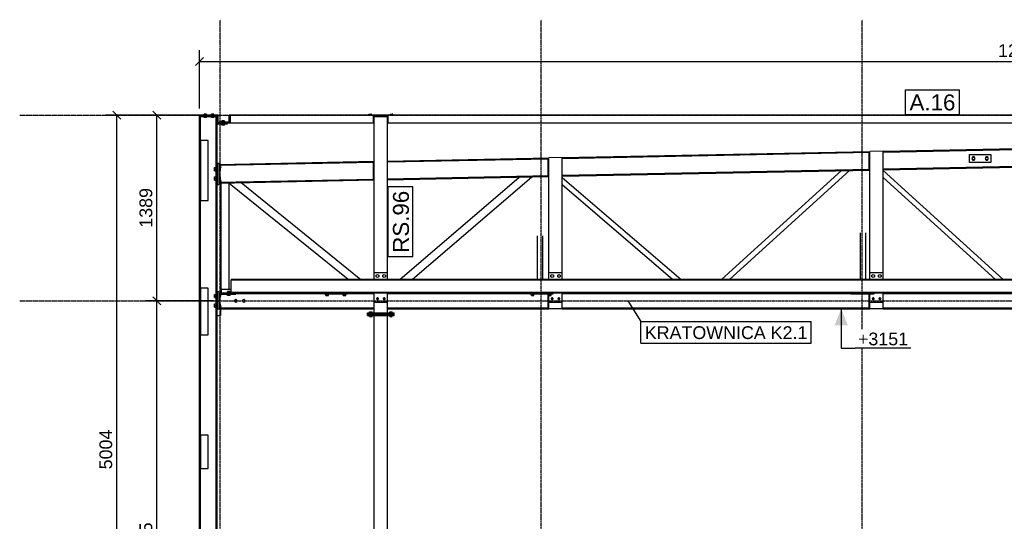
# Model space of a CAD drawing. Header units: millimetres. Extents: x -288865 to 11255, y 102926 to 380857.
# Tile 101 of 142: x -163763 to -156401, y 290013 to 293766. Entities that reach past the tile are written whole.
import ezdxf

# ---------------------------------------------------------------- set-up
doc = ezdxf.new("R2010")
doc.units = ezdxf.units.MM
doc.header["$MEASUREMENT"] = 0
doc.set_wipeout_variables(frame=1)
doc.linetypes.add('DXK_LINE_DOT3', pattern=[5.9187, 2.979, -0.9799, 0.9799, -0.9799])
for name, color, linetype in [('TS_INNE_OBIEKTY', 7, 'Continuous'), ('TS_LINIE_WIDOCZNE', 7, 'Continuous'), ('TS_OPISY', 7, 'Continuous'), ('TS_OPISY_LINIE', 7, 'Continuous'), ('TS_OPISY_RAMKA', 7, 'Continuous'), ('TS_WYMIARY', 7, 'Continuous'), ('TS_WYMIARY_TEKST', 7, 'Continuous'), ('TS_WYPELNIENIE', 7, 'Continuous')]:
    doc.layers.add(name, color=color, linetype=linetype)
doc.styles.add('ARIAL', font='arial.ttf')

# ---------------------------------------------------------------- blocks, each defined once
blk = doc.blocks.new('Part-65896048-1317 - 1293')
at = {"layer": 'TS_LINIE_WIDOCZNE', "color": 1, "linetype": 'Continuous'}
for p, q in [((52540.5, 3157.7), (52540.5, 3259)), ((52546.5, 3157.7), (52540.5, 3157.7))]:
    blk.add_line(p, q, dxfattribs=at)
blk = doc.blocks.new('Part-65896048-1322 - 1293')
at = {"layer": 'TS_LINIE_WIDOCZNE', "color": 1, "linetype": 'Continuous'}
for p, q in [((55691, 4304.9), (55851, 4304.9)), ((55691, 4244.9), (55691, 4304.9)), ((55851, 4304.9), (55851, 4244.9)), ((55851, 4244.9), (55691, 4244.9))]:
    blk.add_line(p, q, dxfattribs=at)
blk = doc.blocks.new('Part-65896048-1324 - 1293')
at = {"layer": 'TS_LINIE_WIDOCZNE', "color": 1, "linetype": 'Continuous'}
for p, q in [((54940.5, 3157.7), (54940.5, 3259)), ((54946.5, 3157.7), (54940.5, 3157.7))]:
    blk.add_line(p, q, dxfattribs=at)
blk = doc.blocks.new('Bolt-65896048-1628 - 1293')
at = {"layer": 'TS_INNE_OBIEKTY', "color": 1, "linetype": 'Continuous'}
for p, q in [((50047.4, 4184), (50047.4, 4208)), ((50047.4, 4208), (50058, 4208)), ((50078.5, 4208), (50089.1, 4208)), ((50089.1, 4208), (50089.1, 4184)), ((50047.4, 4196), (50058, 4196)), ((50047.4, 4184), (50058, 4184)), ((50047.4, 4114), (50047.4, 4138)), ((50047.4, 4138), (50058, 4138)), ((50047.4, 4126), (50058, 4126)), ((50078.5, 4196), (50089.1, 4196)), ((50078.5, 4184), (50089.1, 4184)), ((50078.5, 4138), (50089.1, 4138)), ((50078.5, 4126), (50089.1, 4126)), ((50089.1, 4138), (50089.1, 4114)), ((50047.4, 4114), (50058, 4114)), ((50078.5, 4114), (50089.1, 4114))]:
    blk.add_line(p, q, dxfattribs=at)
blk = doc.blocks.new('Part-65896048-1331 - 1293')
at = {"layer": 'TS_LINIE_WIDOCZNE', "color": 1, "linetype": 'Continuous'}
for p, q in [((54805.3, 3259), (54805.3, 3265)), ((54975.3, 3259), (54805.3, 3259)), ((54975.2, 3265), (54975.3, 3265)), ((54975.3, 3265), (54975.3, 3259))]:
    blk.add_line(p, q, dxfattribs=at)
blk = doc.blocks.new('Part-65896048-1332 - 1293')
at = {"layer": 'TS_LINIE_WIDOCZNE', "color": 1, "linetype": 'Continuous'}
for p, q in [((52405.3, 3259), (52405.3, 3265)), ((52575.3, 3259), (52405.3, 3259)), ((52575.2, 3265), (52575.3, 3265)), ((52575.3, 3265), (52575.3, 3259))]:
    blk.add_line(p, q, dxfattribs=at)
blk = doc.blocks.new('Part-65896048-1333 - 1293')
at = {"layer": 'TS_LINIE_WIDOCZNE', "color": 1, "linetype": 'Continuous'}
for p, q in [((50097.5, 3259), (50097.5, 3265)), ((50097.5, 3265), (50097.6, 3265)), ((50097.5, 3265), (50097.6, 3265)), ((50097.7, 3259), (50097.5, 3259)), ((50097.5, 3259), (50205.5, 3259)), ((50097.7, 3259), (50097.7, 3265)), ((50205.4, 3265), (50205.5, 3265)), ((50205.5, 3259), (50205.5, 3265))]:
    blk.add_line(p, q, dxfattribs=at)
blk = doc.blocks.new('Bolt-65896048-1704 - 1293')
at = {"layer": 'TS_INNE_OBIEKTY', "color": 1, "linetype": 'Continuous'}
for p, q in [((52416.3, 3251.1), (52416.3, 3259)), ((52416.3, 3251.1), (52434.3, 3251.1)), ((52425.3, 3251.1), (52425.3, 3259)), ((52434.3, 3251.1), (52434.3, 3259)), ((52546.3, 3251.1), (52546.3, 3259)), ((52546.3, 3251.1), (52564.3, 3251.1)), ((52555.3, 3251.1), (52555.3, 3259)), ((52564.3, 3251.1), (52564.3, 3259))]:
    blk.add_line(p, q, dxfattribs=at)
blk = doc.blocks.new('Bolt-65896048-1670 - 1293')
at = {"layer": 'TS_INNE_OBIEKTY', "color": 1, "linetype": 'Continuous'}
for p, q in [((49968.5, 4600), (49968.5, 4607.9)), ((49986.5, 4607.9), (49968.5, 4607.9)), ((49968.5, 4582.1), (49968.5, 4590)), ((49986.5, 4582.1), (49968.5, 4582.1)), ((49977.5, 4600), (49977.5, 4607.9)), ((49977.5, 4582.1), (49977.5, 4590)), ((49986.5, 4600), (49986.5, 4607.9)), ((49986.5, 4582.1), (49986.5, 4590)), ((50023.5, 4600), (50023.5, 4607.9)), ((50041.5, 4607.9), (50023.5, 4607.9)), ((50023.5, 4582.1), (50023.5, 4590)), ((50041.5, 4582.1), (50023.5, 4582.1)), ((50032.5, 4600), (50032.5, 4607.9)), ((50032.5, 4582.1), (50032.5, 4590)), ((50041.5, 4600), (50041.5, 4607.9)), ((50041.5, 4582.1), (50041.5, 4590))]:
    blk.add_line(p, q, dxfattribs=at)
blk = doc.blocks.new('Bolt-65896048-1722 - 1293')
at = {"layer": 'TS_INNE_OBIEKTY', "color": 1, "linetype": 'Continuous'}
for p, q in [((50879.8, 3251.1), (50879.8, 3259)), ((50879.8, 3251.1), (50897.8, 3251.1)), ((50888.8, 3251.1), (50888.8, 3259)), ((50897.8, 3251.1), (50897.8, 3259)), ((51009.8, 3251.1), (51009.8, 3259)), ((51009.8, 3251.1), (51027.8, 3251.1)), ((51018.8, 3251.1), (51018.8, 3259)), ((51027.8, 3251.1), (51027.8, 3259))]:
    blk.add_line(p, q, dxfattribs=at)
blk = doc.blocks.new('Part-65896048-1347 - 1293')
at = {"layer": 'TS_LINIE_WIDOCZNE', "color": 1, "linetype": 'Continuous'}
for p, q in [((50868.8, 3259), (50868.8, 3265)), ((51038.8, 3259), (50868.8, 3259)), ((51038.6, 3265), (51038.8, 3265)), ((51038.8, 3265), (51038.8, 3259))]:
    blk.add_line(p, q, dxfattribs=at)
blk = doc.blocks.new('Part-65896048-1348 - 1293')
at = {"layer": 'TS_LINIE_WIDOCZNE', "color": 1, "linetype": 'Continuous'}
for p, q in [((50868.6, 3265), (50868.6, 3271)), ((51038.6, 3265), (50868.6, 3265)), ((51038.6, 3271), (51038.6, 3265))]:
    blk.add_line(p, q, dxfattribs=at)
blk = doc.blocks.new('Part-65896048-1573 - 1293')
at = {"layer": 'TS_LINIE_WIDOCZNE', "color": 1, "linetype": 'Continuous'}
for p, q in [((55177.9, 3265), (55177.9, 3271)), ((55347.9, 3265), (55177.9, 3265)), ((55347.9, 3271), (55347.9, 3265))]:
    blk.add_line(p, q, dxfattribs=at)
blk = doc.blocks.new('Part-65896048-1369 - 1293')
at = {"layer": 'TS_LINIE_WIDOCZNE', "color": 1, "linetype": 'Continuous'}
for p, q in [((50066.5, 3101), (50091.5, 3101)), ((50078.5, 3151), (50091.5, 3151)), ((50091.5, 3151), (50091.5, 3101))]:
    blk.add_line(p, q, dxfattribs=at)
blk = doc.blocks.new('Part-65896048-1370 - 1293')
at = {"layer": 'TS_LINIE_WIDOCZNE', "color": 1, "linetype": 'Continuous'}
for p, q in [((51240.5, 3421), (51240.5, 3421)), ((51240.5, 3371), (51240.5, 3421)), ((51340.5, 3421), (51240.5, 3421)), ((51340.5, 3421), (51340.5, 3421)), ((51340.5, 3371), (51340.5, 3421)), ((51240.5, 3201), (51240.5, 3271)), ((51340.5, 3201), (51340.5, 3271)), ((51240.5, 3201), (51240.5, 3201)), ((51240.5, 3201), (51340.5, 3201)), ((51340.5, 3201), (51340.5, 3201))]:
    blk.add_line(p, q, dxfattribs=at)
blk = doc.blocks.new('Bolt-65896048-1680 - 1293')
at = {"layer": 'TS_INNE_OBIEKTY', "color": 1, "linetype": 'Continuous'}
for p, q in [((55710.6, 4274.9), (55715.8, 4283.9)), ((55715.8, 4265.9), (55710.6, 4274.9)), ((55714, 4282.9), (55714.5, 4285.6)), ((55714, 4280.8), (55714, 4282.9)), ((55714.5, 4285.6), (55716.1, 4287.9)), ((55715.8, 4283.9), (55726.2, 4283.9)), ((55716.1, 4287.9), (55718.3, 4289.4)), ((55718.3, 4289.4), (55721, 4289.9)), ((55721, 4289.9), (55723.7, 4289.4)), ((55723.7, 4289.4), (55726, 4287.9)), ((55726, 4287.9), (55727.5, 4285.6)), ((55726.2, 4283.9), (55731.4, 4274.9)), ((55731.4, 4274.9), (55726.2, 4265.9)), ((55727.5, 4285.6), (55728, 4282.9)), ((55728, 4282.9), (55728, 4280.8)), ((55810.6, 4274.9), (55815.8, 4283.9)), ((55815.8, 4265.9), (55810.6, 4274.9)), ((55814, 4282.9), (55814.5, 4285.6)), ((55814, 4280.8), (55814, 4282.9)), ((55814.5, 4285.6), (55816.1, 4287.9)), ((55815.8, 4283.9), (55826.2, 4283.9)), ((55816.1, 4287.9), (55818.3, 4289.4)), ((55818.3, 4289.4), (55821, 4289.9)), ((55821, 4289.9), (55823.7, 4289.4)), ((55823.7, 4289.4), (55826, 4287.9)), ((55826, 4287.9), (55827.5, 4285.6)), ((55826.2, 4283.9), (55831.4, 4274.9)), ((55831.4, 4274.9), (55826.2, 4265.9)), ((55827.5, 4285.6), (55828, 4282.9)), ((55828, 4282.9), (55828, 4280.8)), ((55714, 4266.9), (55714, 4269.1)), ((55714.5, 4264.3), (55714, 4266.9)), ((55716.1, 4262), (55714.5, 4264.3)), ((55726.2, 4265.9), (55715.8, 4265.9)), ((55718.3, 4260.5), (55716.1, 4262)), ((55721, 4259.9), (55718.3, 4260.5)), ((55723.7, 4260.5), (55721, 4259.9)), ((55726, 4262), (55723.7, 4260.5)), ((55727.5, 4264.3), (55726, 4262)), ((55728, 4266.9), (55727.5, 4264.3)), ((55728, 4269.1), (55728, 4266.9)), ((55814, 4266.9), (55814, 4269.1)), ((55814.5, 4264.3), (55814, 4266.9)), ((55816.1, 4262), (55814.5, 4264.3)), ((55826.2, 4265.9), (55815.8, 4265.9)), ((55818.3, 4260.5), (55816.1, 4262)), ((55821, 4259.9), (55818.3, 4260.5)), ((55823.7, 4260.5), (55821, 4259.9)), ((55826, 4262), (55823.7, 4260.5)), ((55827.5, 4264.3), (55826, 4262)), ((55828, 4266.9), (55827.5, 4264.3)), ((55828, 4269.1), (55828, 4266.9))]:
    blk.add_line(p, q, dxfattribs=at)
blk = doc.blocks.new('Bolt-65896048-1684 - 1293')
at = {"layer": 'TS_INNE_OBIEKTY', "color": 1, "linetype": 'Continuous'}
for centre, radius, start, end in [((52571.5, 3226), 7, 17.99999, 197.99999), ((52571.5, 3226), 7, 197.99999, 17.99999), ((52571.5, 3226), 6, 89.99999, 269.99999), ((52571.5, 3226), 6, 269.99999, 89.99999), ((52621.5, 3226), 7, 17.99999, 197.99999), ((52621.5, 3226), 7, 197.99999, 17.99999), ((52621.5, 3226), 6, 89.99999, 269.99999), ((52621.5, 3226), 6, 269.99999, 89.99999)]:
    blk.add_arc(centre, radius, start, end, dxfattribs=at)
blk = doc.blocks.new('Bolt-65896048-1688 - 1293')
at = {"layer": 'TS_INNE_OBIEKTY', "color": 1, "linetype": 'Continuous'}
for centre, radius, start, end in [((54971.5, 3226), 7, 17.99999, 197.99999), ((54971.5, 3226), 7, 197.99999, 17.99999), ((54971.5, 3226), 6, 89.99999, 269.99999), ((54971.5, 3226), 6, 269.99999, 89.99999), ((55021.5, 3226), 7, 17.99999, 197.99999), ((55021.5, 3226), 7, 197.99999, 17.99999), ((55021.5, 3226), 6, 89.99999, 269.99999), ((55021.5, 3226), 6, 269.99999, 89.99999)]:
    blk.add_arc(centre, radius, start, end, dxfattribs=at)
blk = doc.blocks.new('Part-65896048-1387 - 1293')
at = {"layer": 'TS_LINIE_WIDOCZNE', "color": 1, "linetype": 'Continuous'}
for p, q in [((50000, 2205), (49942, 2205)), ((49942, 2205), (49942, 1955)), ((50000, 1955), (50000, 2205)), ((49942, 1955), (50000, 1955))]:
    blk.add_line(p, q, dxfattribs=at)
blk = doc.blocks.new('Part-65896048-1388 - 1293')
at = {"layer": 'TS_LINIE_WIDOCZNE', "color": 1, "linetype": 'Continuous'}
for p, q in [((49933.5, -384), (49933.5, 4590)), ((49933.5, 4590), (49942, 4590)), ((49942, -372), (49942, 4590)), ((50058, -224), (50058, 4590)), ((50058, 4590), (50066.5, 4590)), ((50066.5, -224), (50066.5, 4590))]:
    blk.add_line(p, q, dxfattribs=at)
blk = doc.blocks.new('Part-65896048-1394 - 1293')
at = {"layer": 'TS_LINIE_WIDOCZNE', "color": 1, "linetype": 'Continuous'}
for p, q in [((50141.5, 4540), (50066.5, 4540)), ((50066.5, 4540), (50066.5, 4532)), ((50141.5, 4532), (50066.5, 4532)), ((50141.5, 4540), (50141.5, 4532))]:
    blk.add_line(p, q, dxfattribs=at)
blk = doc.blocks.new('Part-65896048-1398 - 1293')
at = {"layer": 'TS_LINIE_WIDOCZNE', "color": 1, "linetype": 'Continuous'}
for p, q in [((51240.5, -30), (51240.5, 3100)), ((51340.5, 3100), (51240.5, 3100)), ((51340.5, -30), (51340.5, 3100)), ((51340.5, -30), (51240.5, -30))]:
    blk.add_line(p, q, dxfattribs=at)
blk = doc.blocks.new('Part-65896048-1595 - 1293')
at = {"layer": 'TS_LINIE_WIDOCZNE', "color": 1, "linetype": 'Continuous'}
for p, q in [((50156.5, 4548), (50081.5, 4548)), ((50081.5, 4548), (50081.5, 4540)), ((50156.5, 4540), (50081.5, 4540)), ((50156.5, 4548), (50156.5, 4540))]:
    blk.add_line(p, q, dxfattribs=at)
blk = doc.blocks.new('Part-65896048-1420 - 1293')
at = {"layer": 'TS_LINIE_WIDOCZNE', "color": 1, "linetype": 'Continuous'}
for p, q in [((54940.5, 4319.9), (54946.5, 4319.9)), ((54940.5, 4195.9), (54940.5, 4319.9)), ((54946.5, 4195.9), (54940.5, 4195.9))]:
    blk.add_line(p, q, dxfattribs=at)
blk = doc.blocks.new('Part-65896048-1421 - 1293')
at = {"layer": 'TS_LINIE_WIDOCZNE', "color": 1, "linetype": 'Continuous'}
for p, q in [((52540.5, 4271.9), (52546.5, 4271.9)), ((52540.5, 4147.9), (52540.5, 4271.9)), ((52546.5, 4147.9), (52540.5, 4147.9))]:
    blk.add_line(p, q, dxfattribs=at)
blk = doc.blocks.new('Part-65896048-1539 - 1293')
at = {"layer": 'TS_LINIE_WIDOCZNE', "color": 1, "linetype": 'Continuous'}
for p, q in [((53837.7, 3371), (54733.8, 4184.2)), ((53897.2, 3371), (54794.7, 4185.4))]:
    blk.add_line(p, q, dxfattribs=at)
blk = doc.blocks.new('Part-65896048-1422 - 1293')
at = {"layer": 'TS_LINIE_WIDOCZNE', "color": 1, "linetype": 'Continuous'}
for p, q in [((51240.5, 3421), (51240.5, 4590)), ((51240.5, 4590), (51340.5, 4590)), ((51340.5, 3421), (51340.5, 4590)), ((51240.5, 3120), (51240.5, 3201)), ((51340.5, 3120), (51340.5, 3201)), ((51240.5, 3120), (51340.5, 3120))]:
    blk.add_line(p, q, dxfattribs=at)
blk = doc.blocks.new('Part-65896048-1423 - 1293')
at = {"layer": 'TS_LINIE_WIDOCZNE', "color": 1, "linetype": 'Continuous'}
for p, q in [((51234.5, 4245.9), (51240.5, 4245.9)), ((51234.5, 4121.9), (51234.5, 4245.9)), ((51240.5, 4121.9), (51234.5, 4121.9))]:
    blk.add_line(p, q, dxfattribs=at)
blk = doc.blocks.new('Part-65896048-1424 - 1293')
at = {"layer": 'TS_LINIE_WIDOCZNE', "color": 1, "linetype": 'Continuous'}
blk.add_line((51235.5, 4590.1), (51345.5, 4590.1), dxfattribs=at)
blk = doc.blocks.new('Part-65896048-1425 - 1293')
at = {"layer": 'TS_LINIE_WIDOCZNE', "color": 1, "linetype": 'Continuous'}
for p, q in [((50066.5, 4241), (50066.5, 4081)), ((50066.5, 4241), (50078.5, 4241)), ((50078.5, 4241), (50078.5, 4081)), ((50066.5, 4081), (50078.5, 4081))]:
    blk.add_line(p, q, dxfattribs=at)
blk = doc.blocks.new('Bolt-65896048-1641 - 1293')
at = {"layer": 'TS_INNE_OBIEKTY', "color": 1, "linetype": 'Continuous'}
for p, q in [((51206.5, 3120), (51206.5, 3127.9)), ((51206.5, 3127.9), (51224.5, 3127.9)), ((51206.5, 3092.1), (51206.5, 3100)), ((51206.5, 3092.1), (51224.5, 3092.1)), ((51215.5, 3120), (51215.5, 3127.9)), ((51215.5, 3092.1), (51215.5, 3100)), ((51224.5, 3120), (51224.5, 3127.9)), ((51224.5, 3092.1), (51224.5, 3100)), ((51356.5, 3120), (51356.5, 3127.9)), ((51356.5, 3127.9), (51374.5, 3127.9)), ((51356.5, 3092.1), (51356.5, 3100)), ((51356.5, 3092.1), (51374.5, 3092.1)), ((51365.5, 3120), (51365.5, 3127.9)), ((51365.5, 3092.1), (51365.5, 3100)), ((51374.5, 3120), (51374.5, 3127.9)), ((51374.5, 3092.1), (51374.5, 3100))]:
    blk.add_line(p, q, dxfattribs=at)
blk = doc.blocks.new('Part-65896048-1567 - 1293')
at = {"layer": 'TS_LINIE_WIDOCZNE', "color": 1, "linetype": 'Continuous'}
for p, q in [((52461.8, 3371), (52461.8, 3696.3)), ((52501.8, 3371), (52501.8, 3696.3))]:
    blk.add_line(p, q, dxfattribs=at)
blk = doc.blocks.new('Part-65896048-1435 - 1293')
at = {"layer": 'TS_LINIE_WIDOCZNE', "color": 1, "linetype": 'Continuous'}
for p, q in [((51190.5, 3110), (51190.5, 3120)), ((51190.5, 3120), (51390.5, 3120)), ((51190.5, 3110), (51390.5, 3110)), ((51390.5, 3110), (51390.5, 3120))]:
    blk.add_line(p, q, dxfattribs=at)
blk = doc.blocks.new('Part-65896048-1436 - 1293')
at = {"layer": 'TS_LINIE_WIDOCZNE', "color": 1, "linetype": 'Continuous'}
for p, q in [((51190.5, 3100), (51190.5, 3110)), ((51190.5, 3110), (51390.5, 3110)), ((51190.5, 3100), (51390.5, 3100)), ((51390.5, 3100), (51390.5, 3110))]:
    blk.add_line(p, q, dxfattribs=at)
blk = doc.blocks.new('Part-65896048-1575 - 1293')
at = {"layer": 'TS_LINIE_WIDOCZNE', "color": 1, "linetype": 'Continuous'}
for p, q in [((51723.1, 3265), (51723.1, 3271)), ((51893.1, 3265), (51723.1, 3265)), ((51893.1, 3271), (51893.1, 3265))]:
    blk.add_line(p, q, dxfattribs=at)
blk = doc.blocks.new('Part-65896048-1597 - 1293')
at = {"layer": 'TS_LINIE_WIDOCZNE', "color": 1, "linetype": 'Continuous'}
for p, q in [((49933.5, 4590), (49933.5, 4600)), ((49933.5, 4600), (49933.5, 4600)), ((49933.5, 4600), (49937.5, 4600)), ((50073.5, 4600), (49937.5, 4600)), ((49937.5, 4600), (49937.5, 4596)), ((49937.5, 4596), (49937.5, 4596)), ((49937.5, 4596), (49937.5, 4590)), ((50062.5, 4596), (50069.5, 4596)), ((50069.5, 4596), (50069.5, 4596)), ((50069.5, 4596), (50069.5, 4540)), ((50073.5, 4600), (50073.5, 4600)), ((50073.5, 4540), (50073.5, 4600))]:
    blk.add_line(p, q, dxfattribs=at)
blk = doc.blocks.new('Part-65896048-1571 - 1293')
at = {"layer": 'TS_LINIE_WIDOCZNE', "color": 1, "linetype": 'Continuous'}
for p, q in [((53448.1, 3265), (53448.1, 3271)), ((53618.1, 3265), (53448.1, 3265)), ((53618.1, 3271), (53618.1, 3265))]:
    blk.add_line(p, q, dxfattribs=at)
blk = doc.blocks.new('Part-65896048-1537 - 1293')
at = {"layer": 'TS_LINIE_WIDOCZNE', "color": 1, "linetype": 'Continuous'}
for p, q in [((52646.5, 4133.2), (53535.3, 3371)), ((52646.5, 4080.5), (53473.9, 3371))]:
    blk.add_line(p, q, dxfattribs=at)
blk = doc.blocks.new('Part-65896048-1541 - 1293')
at = {"layer": 'TS_LINIE_WIDOCZNE', "color": 1, "linetype": 'Continuous'}
for p, q in [((50097.2, 3271), (50097.2, 4091.5)), ((50157.2, 3296), (50157.2, 4092.7))]:
    blk.add_line(p, q, dxfattribs=at)
blk = doc.blocks.new('Part-65896048-1473 - 1293')
at = {"layer": 'TS_LINIE_WIDOCZNE', "color": 1, "linetype": 'Continuous'}
for p, q in [((50000, 3305), (49942, 3305)), ((49942, 3305), (49942, 2955)), ((50000, 2955), (50000, 3305)), ((49942, 2955), (50000, 2955))]:
    blk.add_line(p, q, dxfattribs=at)
blk = doc.blocks.new('Part-65896048-1475 - 1293')
at = {"layer": 'TS_LINIE_WIDOCZNE', "color": 1, "linetype": 'Continuous'}
for p, q in [((50000, 4410), (49942, 4410)), ((49942, 4410), (49942, 3960)), ((50000, 3960), (50000, 4410)), ((49942, 3960), (50000, 3960))]:
    blk.add_line(p, q, dxfattribs=at)
blk = doc.blocks.new('Bolt-65896048-1629 - 1293')
at = {"layer": 'TS_INNE_OBIEKTY', "color": 1, "linetype": 'Continuous'}
for p, q in [((50047.4, 3234), (50047.4, 3258)), ((50047.4, 3258), (50058, 3258)), ((50047.4, 3246), (50058, 3246)), ((50078.5, 3258), (50089.1, 3258)), ((50078.5, 3246), (50089.1, 3246)), ((50089.1, 3258), (50089.1, 3234)), ((50047.4, 3234), (50058, 3234)), ((50047.4, 3164), (50047.4, 3188)), ((50047.4, 3188), (50058, 3188)), ((50047.4, 3176), (50058, 3176)), ((50078.5, 3234), (50089.1, 3234)), ((50078.5, 3188), (50089.1, 3188)), ((50078.5, 3176), (50089.1, 3176)), ((50089.1, 3188), (50089.1, 3164)), ((50047.4, 3164), (50058, 3164)), ((50078.5, 3164), (50089.1, 3164))]:
    blk.add_line(p, q, dxfattribs=at)
blk = doc.blocks.new('Part-65896048-1603 - 1293')
at = {"layer": 'TS_LINIE_WIDOCZNE', "color": 1, "linetype": 'Continuous'}
for p, q in [((55046.5, 4330.5), (54946.5, 4328.5)), ((54946.5, 3421), (54946.5, 4328.5)), ((55046.5, 3421), (55046.5, 4330.5)), ((54946.5, 3151), (54946.5, 3201)), ((55046.5, 3151), (55046.5, 3201)), ((55046.5, 3151), (54946.5, 3151))]:
    blk.add_line(p, q, dxfattribs=at)
blk = doc.blocks.new('Part-65896048-1487 - 1293')
at = {"layer": 'TS_WYPELNIENIE', "linetype": 'Continuous'}
h = blk.add_hatch(dxfattribs=at)
h.set_pattern_fill('', color=256, scale=10, style=0, pattern_type=0)
h.set_pattern_definition([(45, (50170.495, 3371), (-22.45064, 22.45064), [])])
h.paths.add_polyline_path([(56215.5, 3371), (50170.5, 3371), (50170.5, 3367), (56215.5, 3367)])
h = blk.add_hatch(dxfattribs=at)
h.set_pattern_fill('', color=256, scale=10, style=0, pattern_type=0)
h.set_pattern_definition([(45, (50170.495, 3275), (-22.45064, 22.45064), [])])
h.paths.add_polyline_path([(56215.5, 3275), (50170.5, 3275), (50170.5, 3271), (56215.5, 3271)])
at = {"layer": 'TS_INNE_OBIEKTY', "color": 1, "linetype": 'Continuous'}
for p, q in [((56215.5, 3371), (50170.5, 3371)), ((50170.5, 3371), (50170.5, 3367)), ((50170.5, 3367), (56215.5, 3367)), ((56215.5, 3367), (56215.5, 3371)), ((50170.5, 3275), (56215.5, 3275)), ((50170.5, 3275), (50170.5, 3271)), ((50170.5, 3271), (56215.5, 3271)), ((56215.5, 3275), (56215.5, 3271))]:
    blk.add_line(p, q, dxfattribs=at)
at = {"layer": 'TS_LINIE_WIDOCZNE', "color": 1, "linetype": 'Continuous'}
for p, q in [((50170.5, 3371), (50170.5, 3371)), ((50170.5, 3275), (50170.5, 3367)), ((50170.5, 3367), (50170.5, 3367)), ((56215.5, 3371), (56215.5, 3371)), ((56215.5, 3367), (56215.5, 3367)), ((50170.5, 3275), (50170.5, 3275)), ((50170.5, 3271), (50170.5, 3271)), ((56215.5, 3275), (56215.5, 3275)), ((56215.5, 3271), (56215.5, 3271))]:
    blk.add_line(p, q, dxfattribs=at)
blk = doc.blocks.new('Part-65896048-1489 - 1293')
at = {"layer": 'TS_LINIE_WIDOCZNE', "color": 1, "linetype": 'Continuous'}
for p, q in [((51345.5, 4600), (50162.6, 4600)), ((50162.6, 4600), (50162.6, 4540)), ((51235.5, 4540), (51235.5, 4600)), ((51235.5, 4596), (51345.5, 4596)), ((56085.8, 4600), (51345.5, 4600)), ((51345.5, 4540), (51345.5, 4600)), ((56035.8, 4540), (56035.8, 4600)), ((56035.8, 4596), (56085.8, 4596)), ((56085.8, 4596), (56085.8, 4600)), ((56085.8, 4590), (56085.8, 4590.1)), ((51240.5, 4540), (50162.6, 4540)), ((56040.5, 4540), (51340.5, 4540))]:
    blk.add_line(p, q, dxfattribs=at)
blk = doc.blocks.new('Bolt-65896048-1701 - 1293')
at = {"layer": 'TS_INNE_OBIEKTY', "color": 1, "linetype": 'Continuous'}
for p, q in [((50144.8, 3271), (50144.8, 3278.9)), ((50144.8, 3257.1), (50144.8, 3259)), ((50144.8, 3257.1), (50144.8, 3259)), ((50144.8, 3257.1), (50144.8, 3259)), ((50162.9, 3257.1), (50144.8, 3257.1)), ((50144.9, 3271), (50144.9, 3278.9)), ((50162.9, 3278.9), (50144.9, 3278.9)), ((50144.9, 3257.1), (50144.9, 3259)), ((50153.9, 3271), (50153.9, 3278.9)), ((50153.9, 3257.1), (50153.9, 3259)), ((50162.9, 3271), (50162.9, 3278.9)), ((50162.9, 3257.1), (50162.9, 3259))]:
    blk.add_line(p, q, dxfattribs=at)
blk = doc.blocks.new('Bolt-65896048-1705 - 1293')
at = {"layer": 'TS_INNE_OBIEKTY', "color": 1, "linetype": 'Continuous'}
for p, q in [((50144.9, 3251.1), (50144.9, 3259)), ((50144.9, 3251.1), (50144.9, 3259)), ((50163, 3251.1), (50144.9, 3251.1)), ((50145, 3271), (50145, 3272.9)), ((50145, 3271), (50145, 3272.9)), ((50163, 3272.9), (50145, 3272.9)), ((50145, 3251.1), (50145, 3259)), ((50145, 3251.1), (50145, 3259)), ((50154, 3271), (50154, 3272.9)), ((50154, 3251.1), (50154, 3259)), ((50163, 3271), (50163, 3272.9)), ((50163, 3251.1), (50163, 3259))]:
    blk.add_line(p, q, dxfattribs=at)
blk = doc.blocks.new('Part-65896048-1499 - 1293')
at = {"layer": 'TS_LINIE_WIDOCZNE', "color": 1, "linetype": 'Continuous'}
for p, q in [((52546.5, 3421), (52546.5, 3421)), ((52546.5, 3371), (52546.5, 3421)), ((52646.5, 3421), (52546.5, 3421)), ((52646.5, 3421), (52646.5, 3421)), ((52646.5, 3371), (52646.5, 3421)), ((52546.5, 3201), (52546.5, 3259)), ((52646.5, 3201), (52646.5, 3271)), ((52546.5, 3201), (52546.5, 3201)), ((52546.5, 3201), (52646.5, 3201)), ((52646.5, 3201), (52646.5, 3201))]:
    blk.add_line(p, q, dxfattribs=at)
blk = doc.blocks.new('Part-65896048-1501 - 1293')
at = {"layer": 'TS_LINIE_WIDOCZNE', "color": 1, "linetype": 'Continuous'}
for p, q in [((54946.5, 3421), (54946.5, 3421)), ((54946.5, 3371), (54946.5, 3421)), ((55046.5, 3421), (54946.5, 3421)), ((55046.5, 3421), (55046.5, 3421)), ((55046.5, 3371), (55046.5, 3421)), ((54946.5, 3201), (54946.5, 3259)), ((55046.5, 3201), (55046.5, 3271)), ((54946.5, 3201), (54946.5, 3201)), ((54946.5, 3201), (55046.5, 3201)), ((55046.5, 3201), (55046.5, 3201))]:
    blk.add_line(p, q, dxfattribs=at)
blk = doc.blocks.new('Part-65896048-1511 - 1293')
at = {"layer": 'TS_LINIE_WIDOCZNE', "color": 1, "linetype": 'Continuous'}
for p, q in [((54805.2, 3265), (54805.2, 3271)), ((54975.2, 3265), (54805.2, 3265)), ((54975.2, 3271), (54975.2, 3265))]:
    blk.add_line(p, q, dxfattribs=at)
blk = doc.blocks.new('Part-65896048-1512 - 1293')
at = {"layer": 'TS_LINIE_WIDOCZNE', "color": 1, "linetype": 'Continuous'}
for p, q in [((52405.2, 3265), (52405.2, 3271)), ((52575.2, 3265), (52405.2, 3265)), ((52575.2, 3271), (52575.2, 3265))]:
    blk.add_line(p, q, dxfattribs=at)
blk = doc.blocks.new('Part-65896048-1515 - 1293')
at = {"layer": 'TS_LINIE_WIDOCZNE', "color": 1, "linetype": 'Continuous'}
for p, q in [((50097.4, 3265), (50097.4, 3271)), ((50097.6, 3265), (50097.4, 3265)), ((50097.4, 3265), (50205.4, 3265)), ((50097.5, 3271), (50170.5, 3271)), ((50097.6, 3265), (50097.6, 3271)), ((50205.4, 3265), (50205.4, 3271))]:
    blk.add_line(p, q, dxfattribs=at)
blk = doc.blocks.new('Part-65896048-1516 - 1293')
at = {"layer": 'TS_LINIE_WIDOCZNE', "color": 1, "linetype": 'Continuous'}
for p, q in [((50097.3, 3296), (50097.3, 3271)), ((50170.3, 3296), (50097.3, 3296)), ((50097.3, 3271), (50097.6, 3271)), ((50097.3, 3271), (50097.3, 3271)), ((50170.3, 3271), (50170.3, 3296))]:
    blk.add_line(p, q, dxfattribs=at)
blk = doc.blocks.new('Bolt-65896048-1635 - 1293')
at = {"layer": 'TS_INNE_OBIEKTY', "color": 1, "linetype": 'Continuous'}
for centre, radius, start, end in [((51265.5, 3226), 7, 17.99999, 197.99999), ((51265.5, 3226), 7, 197.99999, 17.99999), ((51265.5, 3226), 6, 89.99999, 269.99999), ((51265.5, 3226), 6, 269.99999, 89.99999), ((51315.5, 3226), 7, 17.99999, 197.99999), ((51315.5, 3226), 7, 197.99999, 17.99999), ((51315.5, 3226), 6, 89.99999, 269.99999), ((51315.5, 3226), 6, 269.99999, 89.99999)]:
    blk.add_arc(centre, radius, start, end, dxfattribs=at)
blk = doc.blocks.new('Part-65896048-1601 - 1293')
at = {"layer": 'TS_LINIE_WIDOCZNE', "color": 1, "linetype": 'Continuous'}
for p, q in [((52646.5, 4282.5), (52546.5, 4280.5)), ((52546.5, 3421), (52546.5, 4280.5)), ((52646.5, 3421), (52646.5, 4282.5)), ((52546.5, 3151), (52546.5, 3201)), ((52646.5, 3151), (52646.5, 3201)), ((52646.5, 3151), (52546.5, 3151))]:
    blk.add_line(p, q, dxfattribs=at)
blk = doc.blocks.new('Part-65896048-1531 - 1293')
at = {"layer": 'TS_LINIE_WIDOCZNE', "color": 1, "linetype": 'Continuous'}
for p, q in [((50078.5, 3271), (50097.3, 3271)), ((50078.5, 3264.7), (50097.7, 3264.7)), ((50205.5, 3264.7), (50868.8, 3264.7)), ((51038.8, 3264.7), (51240.5, 3264.7)), ((51340.5, 3264.7), (52405.3, 3264.7)), ((52646.5, 3264.7), (54805.3, 3264.7)), ((55046.5, 3264.7), (56040.5, 3264.7)), ((50078.5, 3157.3), (51240.5, 3157.3)), ((50091.5, 3151), (51240.5, 3151)), ((51340.5, 3157.3), (52546.5, 3157.3)), ((51340.5, 3151), (52546.5, 3151)), ((52646.5, 3157.3), (54946.5, 3157.3)), ((52646.5, 3151), (54946.5, 3151)), ((55046.5, 3157.3), (56040.5, 3157.3)), ((55046.5, 3151), (56040.5, 3151))]:
    blk.add_line(p, q, dxfattribs=at)
for centre, start, end in [((50089.5, 3253), 135, 315), ((50089.5, 3253), 315, 135), ((50089.5, 3169), 135, 315), ((50089.5, 3169), 315, 135)]:
    blk.add_arc(centre, 6, start, end, dxfattribs=at)
blk = doc.blocks.new('Bolt-65896048-1613 - 1293')
at = {"layer": 'TS_INNE_OBIEKTY', "color": 1, "linetype": 'Continuous'}
for p, q in [((50101.1, 4548), (50101.1, 4555.9)), ((50121.9, 4555.9), (50101.1, 4555.9)), ((50101.1, 4524.1), (50101.1, 4532)), ((50121.9, 4524.1), (50101.1, 4524.1)), ((50106.3, 4548), (50106.3, 4555.9)), ((50106.3, 4524.1), (50106.3, 4532)), ((50116.7, 4548), (50116.7, 4555.9)), ((50116.7, 4524.1), (50116.7, 4532)), ((50121.9, 4548), (50121.9, 4555.9)), ((50121.9, 4524.1), (50121.9, 4532))]:
    blk.add_line(p, q, dxfattribs=at)
blk = doc.blocks.new('Part-65896048-1533 - 1293')
at = {"layer": 'TS_LINIE_WIDOCZNE', "color": 1, "linetype": 'Continuous'}
for p, q in [((55046.5, 4330.5), (56040.5, 4350.4)), ((51340.5, 4256.4), (52546.5, 4280.5)), ((51340.5, 4249.5), (52546.5, 4273.6)), ((52646.5, 4282.5), (54946.5, 4328.5)), ((52646.5, 4275.6), (54946.5, 4321.6)), ((55046.5, 4323.6), (56040.5, 4343.5)), ((50078.5, 4231.1), (51240.5, 4254.4)), ((50078.5, 4224.2), (51240.5, 4247.5)), ((55046.5, 4197.4), (56040.5, 4217.2)), ((55046.5, 4190.5), (56040.5, 4210.3)), ((51340.5, 4123.2), (52546.5, 4147.4)), ((51340.5, 4116.3), (52546.5, 4140.5)), ((52646.5, 4149.4), (54946.5, 4195.4)), ((52646.5, 4142.5), (54946.5, 4188.5)), ((50078.5, 4098), (51240.5, 4121.2)), ((50078.5, 4091.1), (51240.5, 4114.3))]:
    blk.add_line(p, q, dxfattribs=at)
for centre, start, end in [((50089.5, 4213.1), 135, 315), ((50089.5, 4213.1), 315, 135), ((50089.5, 4109.1), 135, 315), ((50089.5, 4109.1), 315, 135)]:
    blk.add_arc(centre, 6, start, end, dxfattribs=at)
blk = doc.blocks.new('Part-65896048-1534 - 1293')
at = {"layer": 'TS_LINIE_WIDOCZNE', "color": 1, "linetype": 'Continuous'}
for p, q in [((50066.5, 3281), (50066.5, 3151)), ((50066.5, 3281), (50078.5, 3281)), ((50078.5, 3281), (50078.5, 3151)), ((50066.5, 3151), (50078.5, 3151))]:
    blk.add_line(p, q, dxfattribs=at)
blk = doc.blocks.new('Part-65896048-1538 - 1293')
at = {"layer": 'TS_LINIE_WIDOCZNE', "color": 1, "linetype": 'Continuous'}
for p, q in [((51431.7, 3371), (52323.8, 4136)), ((51523.8, 3371), (52418.2, 4137.9))]:
    blk.add_line(p, q, dxfattribs=at)
blk = doc.blocks.new('Part-65896048-1540 - 1293')
at = {"layer": 'TS_LINIE_WIDOCZNE', "color": 1, "linetype": 'Continuous'}
for p, q in [((55046.5, 4186.1), (55944.6, 3371)), ((55046.5, 4132), (55885.1, 3371))]:
    blk.add_line(p, q, dxfattribs=at)
blk = doc.blocks.new('Part-65896048-1542 - 1293')
at = {"layer": 'TS_LINIE_WIDOCZNE', "color": 1, "linetype": 'Continuous'}
for p, q in [((50157.2, 4088.1), (50157.2, 4092.7)), ((51045.3, 3371), (50157.2, 4088.1)), ((50244.9, 4094.4), (51140.8, 3371))]:
    blk.add_line(p, q, dxfattribs=at)
blk = doc.blocks.new('Part-65896048-1568 - 1293')
at = {"layer": 'TS_LINIE_WIDOCZNE', "color": 1, "linetype": 'Continuous'}
for p, q in [((54877.8, 3371), (54877.8, 3718.8)), ((54917.8, 3371), (54917.8, 3718.8))]:
    blk.add_line(p, q, dxfattribs=at)
blk = doc.blocks.new('Part-65896048-1594 - 1293')
at = {"layer": 'TS_LINIE_WIDOCZNE', "color": 1, "linetype": 'Continuous'}
for p, q in [((50162.5, 4600), (50156.5, 4600)), ((50156.5, 4540), (50156.5, 4600)), ((50162.5, 4540), (50162.5, 4600)), ((50162.5, 4540), (50156.5, 4540))]:
    blk.add_line(p, q, dxfattribs=at)
blk = doc.blocks.new('Part-65896048-1596 - 1293')
at = {"layer": 'TS_LINIE_WIDOCZNE', "color": 1, "linetype": 'Continuous'}
for p, q in [((50062.5, 4596), (49937.5, 4596)), ((49937.5, 4596), (49937.5, 4590)), ((49937.5, 4590), (50062.5, 4590)), ((50062.5, 4590), (50062.5, 4596))]:
    blk.add_line(p, q, dxfattribs=at)
blk = doc.blocks.new('Bolt-65896048-1614 - 1293')
at = {"layer": 'TS_INNE_OBIEKTY', "color": 1, "linetype": 'Continuous'}
for p, q in [((50205.5, 3221.4), (50196.5, 3216.2)), ((50196.5, 3216.2), (50196.5, 3205.8)), ((50196.5, 3205.8), (50205.5, 3200.6)), ((50214.5, 3216.2), (50205.5, 3221.4)), ((50205.5, 3200.6), (50214.5, 3205.8)), ((50214.5, 3205.8), (50214.5, 3216.2)), ((50265.5, 3221.4), (50256.5, 3216.2)), ((50256.5, 3216.2), (50256.5, 3205.8)), ((50256.5, 3205.8), (50265.5, 3200.6)), ((50274.5, 3216.2), (50265.5, 3221.4)), ((50265.5, 3200.6), (50274.5, 3205.8)), ((50274.5, 3205.8), (50274.5, 3216.2))]:
    blk.add_line(p, q, dxfattribs=at)
blk = doc.blocks.new('Bolt-65896048-1634 - 1293')
at = {"layer": 'TS_INNE_OBIEKTY', "color": 1, "linetype": 'Continuous'}
for p, q in [((51256.5, 3401.2), (51265.5, 3406.4)), ((51256.5, 3390.8), (51256.5, 3401.2)), ((51265.5, 3385.6), (51256.5, 3390.8)), ((51265.5, 3406.4), (51274.5, 3401.2)), ((51274.5, 3390.8), (51265.5, 3385.6)), ((51274.5, 3401.2), (51274.5, 3390.8)), ((51306.5, 3401.2), (51315.5, 3406.4)), ((51306.5, 3390.8), (51306.5, 3401.2)), ((51315.5, 3385.6), (51306.5, 3390.8)), ((51315.5, 3406.4), (51324.5, 3401.2)), ((51324.5, 3390.8), (51315.5, 3385.6)), ((51324.5, 3401.2), (51324.5, 3390.8))]:
    blk.add_line(p, q, dxfattribs=at)
blk = doc.blocks.new('Bolt-65896048-1672 - 1293')
at = {"layer": 'TS_INNE_OBIEKTY', "color": 1, "linetype": 'Continuous'}
for p, q in [((51200.1, 4607.9), (51205.3, 4607.9)), ((51200.1, 4600), (51200.1, 4607.9)), ((51205.3, 4607.9), (51215.7, 4607.9)), ((51205.3, 4600), (51205.3, 4607.9)), ((51220.9, 4607.9), (51215.7, 4607.9)), ((51215.7, 4607.9), (51215.7, 4600)), ((51220.9, 4600), (51220.9, 4607.9)), ((51360.1, 4607.9), (51365.3, 4607.9)), ((51360.1, 4600), (51360.1, 4607.9)), ((51365.3, 4607.9), (51375.7, 4607.9)), ((51365.3, 4600), (51365.3, 4607.9)), ((51380.9, 4607.9), (51375.7, 4607.9)), ((51375.7, 4607.9), (51375.7, 4600)), ((51380.9, 4600), (51380.9, 4607.9))]:
    blk.add_line(p, q, dxfattribs=at)
blk = doc.blocks.new('Bolt-65896048-1683 - 1293')
at = {"layer": 'TS_INNE_OBIEKTY', "color": 1, "linetype": 'Continuous'}
for p, q in [((52562.5, 3401.2), (52571.5, 3406.4)), ((52562.5, 3390.8), (52562.5, 3401.2)), ((52571.5, 3385.6), (52562.5, 3390.8)), ((52571.5, 3406.4), (52580.5, 3401.2)), ((52580.5, 3390.8), (52571.5, 3385.6)), ((52580.5, 3401.2), (52580.5, 3390.8)), ((52612.5, 3401.2), (52621.5, 3406.4)), ((52612.5, 3390.8), (52612.5, 3401.2)), ((52621.5, 3385.6), (52612.5, 3390.8)), ((52621.5, 3406.4), (52630.5, 3401.2)), ((52630.5, 3390.8), (52621.5, 3385.6)), ((52630.5, 3401.2), (52630.5, 3390.8))]:
    blk.add_line(p, q, dxfattribs=at)
blk = doc.blocks.new('Bolt-65896048-1687 - 1293')
at = {"layer": 'TS_INNE_OBIEKTY', "color": 1, "linetype": 'Continuous'}
for p, q in [((54962.5, 3401.2), (54971.5, 3406.4)), ((54962.5, 3390.8), (54962.5, 3401.2)), ((54971.5, 3385.6), (54962.5, 3390.8)), ((54971.5, 3406.4), (54980.5, 3401.2)), ((54980.5, 3390.8), (54971.5, 3385.6)), ((54980.5, 3401.2), (54980.5, 3390.8)), ((55012.5, 3401.2), (55021.5, 3406.4)), ((55012.5, 3390.8), (55012.5, 3401.2)), ((55021.5, 3385.6), (55012.5, 3390.8)), ((55021.5, 3406.4), (55030.5, 3401.2)), ((55030.5, 3390.8), (55021.5, 3385.6)), ((55030.5, 3401.2), (55030.5, 3390.8))]:
    blk.add_line(p, q, dxfattribs=at)
blk = doc.blocks.new('Bolt-65896048-1699 - 1293')
at = {"layer": 'TS_INNE_OBIEKTY', "color": 1, "linetype": 'Continuous'}
for p, q in [((52416.2, 3257.1), (52416.2, 3259)), ((52416.2, 3257.1), (52434.2, 3257.1)), ((52425.2, 3257.1), (52425.2, 3259)), ((52434.2, 3257.1), (52434.2, 3259)), ((52546.2, 3257.1), (52546.2, 3259)), ((52546.2, 3257.1), (52564.2, 3257.1)), ((52555.2, 3257.1), (52555.2, 3259)), ((52564.2, 3257.1), (52564.2, 3259))]:
    blk.add_line(p, q, dxfattribs=at)
blk = doc.blocks.new('Bolt-65896048-1721 - 1293')
at = {"layer": 'TS_INNE_OBIEKTY', "color": 1, "linetype": 'Continuous'}
for p, q in [((50879.6, 3257.1), (50879.6, 3259)), ((50879.6, 3257.1), (50897.6, 3257.1)), ((50888.6, 3257.1), (50888.6, 3259)), ((50897.6, 3257.1), (50897.6, 3259)), ((51009.6, 3257.1), (51009.6, 3259)), ((51009.6, 3257.1), (51027.6, 3257.1)), ((51018.6, 3257.1), (51018.6, 3259)), ((51027.6, 3257.1), (51027.6, 3259))]:
    blk.add_line(p, q, dxfattribs=at)
blk = doc.blocks.new('GridLine-65896048-1900 - 1293')
at = {"layer": 'TS_INNE_OBIEKTY', "color": 4, "linetype": 'DXK_LINE_DOT3'}
blk.add_line((50090.2, -2004), (50090.2, 5313.7), dxfattribs=at)
blk = doc.blocks.new('GridLine-65896048-1901 - 1293')
at = {"layer": 'TS_INNE_OBIEKTY', "color": 4, "linetype": 'DXK_LINE_DOT3'}
blk.add_line((52490.2, -2004), (52490.2, 5313.7), dxfattribs=at)
blk = doc.blocks.new('GridLine-65896048-1902 - 1293')
at = {"layer": 'TS_INNE_OBIEKTY', "color": 4, "linetype": 'DXK_LINE_DOT3'}
blk.add_line((54890.2, -2004), (54890.2, 5313.7), dxfattribs=at)
blk = doc.blocks.new('GridLine-65896048-1909 - 1293')
at = {"layer": 'TS_INNE_OBIEKTY', "color": 4, "linetype": 'DXK_LINE_DOT3'}
blk.add_line((48590.2, 3211), (63725, 3211), dxfattribs=at)
blk = doc.blocks.new('GridLine-65896048-1910 - 1293')
at = {"layer": 'TS_INNE_OBIEKTY', "color": 4, "linetype": 'DXK_LINE_DOT3'}
blk.add_line((48590.2, 4600), (63725, 4600), dxfattribs=at)
blk = doc.blocks.new('StraightDimension-65896048-3756 - 1293')
at = {"layer": 'TS_WYMIARY', "color": 174, "linetype": 'Continuous'}
for p, q in [((49646.3, 3181), (49586.3, 3241)), ((50040.2, 3211), (49531.3, 3211)), ((49616.3, -404), (49616.3, 3211)), ((49840.2, -404), (49531.3, -404)), ((49586.3, -374), (49646.3, -434))]:
    blk.add_line(p, q, dxfattribs=at)
at = {"color": 0}
blk.add_wipeout([(49601.3, 1571.7), (49461.3, 1571.7), (49461.3, 1235.3), (49601.3, 1235.3)], dxfattribs=at).dxf.layer = 'TS_WYMIARY'
at = {"layer": 'TS_WYMIARY_TEKST', "color": 96, "style": 'ARIAL'}
blk.add_text('3615', height=95.51, rotation=90.00021, dxfattribs=at).set_placement((49581.3, 1255.3))
blk = doc.blocks.new('StraightDimension-65896048-3758 - 1293')
at = {"layer": 'TS_WYMIARY', "color": 174, "linetype": 'Continuous'}
for p, q in [((50040.2, 4600), (49531.3, 4600)), ((49646.3, 4570), (49586.3, 4630)), ((49616.3, 3211), (49616.3, 4600)), ((49586.3, 3241), (49646.3, 3181)), ((50040.2, 3211), (49531.3, 3211))]:
    blk.add_line(p, q, dxfattribs=at)
at = {"color": 0}
blk.add_wipeout([(49601.3, 4073.7), (49461.3, 4073.7), (49461.3, 3737.3), (49601.3, 3737.3)], dxfattribs=at).dxf.layer = 'TS_WYMIARY'
at = {"layer": 'TS_WYMIARY_TEKST', "color": 96, "style": 'ARIAL'}
blk.add_text('1389', height=95.51, rotation=90.00021, dxfattribs=at).set_placement((49581.3, 3757.3))
blk = doc.blocks.new('StraightDimension-65896048-3754 - 1293')
at = {"layer": 'TS_WYMIARY', "color": 174, "linetype": 'Continuous'}
for p, q in [((50040.2, 4600), (49231.3, 4600)), ((49346.3, 4570), (49286.3, 4630)), ((49316.3, -404), (49316.3, 4600))]:
    blk.add_line(p, q, dxfattribs=at)
at = {"color": 0}
blk.add_wipeout([(49301.3, 2266.2), (49161.3, 2266.2), (49161.3, 1929.8), (49301.3, 1929.8)], dxfattribs=at).dxf.layer = 'TS_WYMIARY'
at = {"layer": 'TS_WYMIARY_TEKST', "color": 96, "style": 'ARIAL'}
blk.add_text('5004', height=95.51, rotation=90.00021, dxfattribs=at).set_placement((49281.3, 1949.8))
blk = doc.blocks.new('StraightDimension-65896048-3737 - 1293')
at = {"layer": 'TS_WYMIARY', "color": 174, "linetype": 'Continuous'}
for p, q in [((49933.5, 4650), (49933.5, 5085)), ((49963.5, 5030), (49903.5, 4970)), ((49933.5, 5000), (62247.5, 5000))]:
    blk.add_line(p, q, dxfattribs=at)
at = {"color": 0}
blk.add_wipeout([(56295.8, 5015), (56295.8, 5155), (55885.2, 5155), (55885.2, 5015)], dxfattribs=at).dxf.layer = 'TS_WYMIARY'
at = {"layer": 'TS_WYMIARY_TEKST', "color": 96, "style": 'ARIAL'}
blk.add_text('12314', height=95.51, dxfattribs=at).set_placement((55905.2, 5035))
blk = doc.blocks.new('Mark-65896048-2275 - 1293')
blk.add_wipeout([(51500.5, 4033), (51375.5, 4033), (51375.5, 3570), (51500.5, 3570)]).dxf.layer = 'TS_OPISY_LINIE'
blk.add_wipeout([(51500.5, 4033), (51375.5, 4033), (51375.5, 3570), (51500.5, 3570)]).dxf.layer = 'TS_OPISY_LINIE'
at = {"layer": 'TS_OPISY_RAMKA', "linetype": 'Continuous'}
for p, q in [((51345.5, 3540), (51345.5, 4063)), ((51530.5, 4063), (51345.5, 4063)), ((51530.5, 3540), (51530.5, 4063)), ((51530.5, 3540), (51345.5, 3540))]:
    blk.add_line(p, q, dxfattribs=at)
at = {"layer": 'TS_OPISY', "style": 'ARIAL'}
blk.add_text('RS.96', height=119.38, rotation=90.00021, dxfattribs=at).set_placement((51500.5, 3570))
blk = doc.blocks.new('LevelMark-65896048-4683 - 1293')
at = {"linetype": 'Continuous'}
blk.add_hatch(color=96, dxfattribs=at).paths.add_polyline_path([(54682.9, 3026), (54732.9, 3151), (54782.9, 3026)])
at = {"color": 96, "linetype": 'Continuous'}
blk.add_line((54732.9, 3151), (54732.9, 2857.3), dxfattribs=at)
at = {"color": 0, "linetype": 'Continuous'}
blk.add_wipeout([(55252.2, 2857.3), (55252.2, 2997.3), (54837.8, 2997.3), (54837.8, 2857.3)], dxfattribs=at)
at = {"color": 96, "linetype": 'Continuous'}
for p in [(54732.9, 2857.3), (55252.2, 2857.3)]:
    blk.add_line(p, (54837.8, 2857.3), dxfattribs=at)
at = {"color": 96, "linetype": 'Continuous', "style": 'ARIAL'}
blk.add_text('+3151', height=95.51, dxfattribs=at).set_placement((54857.8, 2877.3))
blk = doc.blocks.new('Mark-65896048-2276 - 1293')
blk.add_wipeout([(55585.8, 4635), (55585.8, 4760), (55243.2, 4760), (55243.2, 4635)]).dxf.layer = 'TS_OPISY_LINIE'
blk.add_wipeout([(55585.8, 4635), (55585.8, 4760), (55243.2, 4760), (55243.2, 4635)]).dxf.layer = 'TS_OPISY_LINIE'
at = {"layer": 'TS_OPISY_RAMKA', "linetype": 'Continuous'}
for p, q in [((55213.2, 4790), (55615.8, 4790)), ((55213.2, 4605), (55213.2, 4790)), ((55615.8, 4605), (55615.8, 4790)), ((55213.2, 4605), (55615.8, 4605))]:
    blk.add_line(p, q, dxfattribs=at)
at = {"layer": 'TS_OPISY', "style": 'ARIAL'}
blk.add_text('A.16', height=119.38, dxfattribs=at).set_placement((55243.2, 4635))
blk = doc.blocks.new('Mark-65896048-2325 - 1293')
blk.add_wipeout([(54478.4, 2924.5), (54478.4, 3024.5), (53263.9, 3024.5), (53263.9, 2924.5)]).dxf.layer = 'TS_OPISY_LINIE'
blk.add_wipeout([(54478.4, 2924.5), (54478.4, 3024.5), (53263.9, 3024.5), (53263.9, 2924.5)]).dxf.layer = 'TS_OPISY_LINIE'
at = {"layer": 'TS_OPISY_LINIE', "linetype": 'Continuous'}
blk.add_line((53137.4, 3210.4), (53233.9, 3054.5), dxfattribs=at)
at = {"layer": 'TS_OPISY_RAMKA', "linetype": 'Continuous'}
for p, q in [((53233.9, 3054.5), (54508.4, 3054.5)), ((53233.9, 2894.5), (53233.9, 3054.5)), ((54508.4, 2894.5), (54508.4, 3054.5)), ((53233.9, 2894.5), (54508.4, 2894.5))]:
    blk.add_line(p, q, dxfattribs=at)
at = {"layer": 'TS_OPISY', "style": 'ARIAL'}
blk.add_text('KRATOWNICA K2.1', height=95.508, dxfattribs=at).set_placement((53263.9, 2924.5))

msp = doc.modelspace()

# ---------------------------------------------------------------- block references
for name in ['GridLine-65896048-1900 - 1293', 'GridLine-65896048-1901 - 1293', 'GridLine-65896048-1902 - 1293', 'GridLine-65896048-1910 - 1293', 'Part-65896048-1597 - 1293', 'Part-65896048-1388 - 1293', 'Part-65896048-1596 - 1293', 'Bolt-65896048-1670 - 1293', 'Bolt-65896048-1613 - 1293', 'Part-65896048-1594 - 1293', 'Part-65896048-1489 - 1293', 'Bolt-65896048-1672 - 1293', 'Part-65896048-1424 - 1293', 'Part-65896048-1422 - 1293', 'Part-65896048-1394 - 1293', 'Part-65896048-1595 - 1293', 'Part-65896048-1475 - 1293', 'Part-65896048-1533 - 1293', 'Part-65896048-1603 - 1293', 'Part-65896048-1421 - 1293', 'Part-65896048-1601 - 1293', 'Part-65896048-1420 - 1293', 'Part-65896048-1322 - 1293', 'Bolt-65896048-1680 - 1293', 'Bolt-65896048-1628 - 1293', 'Part-65896048-1425 - 1293', 'Part-65896048-1423 - 1293', 'Part-65896048-1539 - 1293', 'Part-65896048-1540 - 1293', 'Part-65896048-1538 - 1293', 'Part-65896048-1537 - 1293', 'Part-65896048-1541 - 1293', 'Part-65896048-1542 - 1293', 'Part-65896048-1567 - 1293', 'Part-65896048-1568 - 1293', 'Part-65896048-1487 - 1293', 'Part-65896048-1370 - 1293', 'Bolt-65896048-1634 - 1293', 'Part-65896048-1499 - 1293', 'Bolt-65896048-1683 - 1293', 'Part-65896048-1501 - 1293', 'Bolt-65896048-1687 - 1293', 'GridLine-65896048-1909 - 1293', 'Part-65896048-1473 - 1293', 'Bolt-65896048-1629 - 1293', 'Part-65896048-1534 - 1293', 'Part-65896048-1531 - 1293', 'Part-65896048-1516 - 1293', 'Part-65896048-1515 - 1293', 'Part-65896048-1333 - 1293', 'Bolt-65896048-1701 - 1293', 'Bolt-65896048-1705 - 1293', 'Part-65896048-1348 - 1293', 'Part-65896048-1347 - 1293', 'Bolt-65896048-1721 - 1293', 'Bolt-65896048-1722 - 1293', 'Bolt-65896048-1635 - 1293', 'Part-65896048-1575 - 1293', 'Part-65896048-1512 - 1293', 'Part-65896048-1332 - 1293', 'Bolt-65896048-1699 - 1293', 'Bolt-65896048-1704 - 1293', 'Part-65896048-1317 - 1293', 'Bolt-65896048-1684 - 1293', 'Part-65896048-1571 - 1293', 'Part-65896048-1511 - 1293', 'Part-65896048-1331 - 1293', 'Part-65896048-1324 - 1293', 'Bolt-65896048-1688 - 1293', 'Part-65896048-1573 - 1293', 'Part-65896048-1369 - 1293', 'Bolt-65896048-1614 - 1293', 'Part-65896048-1435 - 1293', 'Part-65896048-1436 - 1293', 'Bolt-65896048-1641 - 1293', 'Part-65896048-1398 - 1293', 'Part-65896048-1387 - 1293']:
    msp.add_blockref(name, (-212353, 288451.9))

# ---------------------------------------------------------------- next in the draw order: block references
for name in ['Mark-65896048-2275 - 1293', 'StraightDimension-65896048-3756 - 1293', 'Mark-65896048-2325 - 1293', 'LevelMark-65896048-4683 - 1293']:
    msp.add_blockref(name, (-212353, 288451.9))

# ---------------------------------------------------------------- next in the draw order: block references
msp.add_blockref('StraightDimension-65896048-3758 - 1293', (-212353, 288451.9))

# ---------------------------------------------------------------- next in the draw order: block references
msp.add_blockref('StraightDimension-65896048-3754 - 1293', (-212353, 288451.9))

# ---------------------------------------------------------------- next in the draw order: block references
msp.add_blockref('StraightDimension-65896048-3737 - 1293', (-212353, 288451.9))

# ---------------------------------------------------------------- next in the draw order: block references
msp.add_blockref('Mark-65896048-2276 - 1293', (-212353, 288451.9))

doc.saveas('drawing.dxf')
